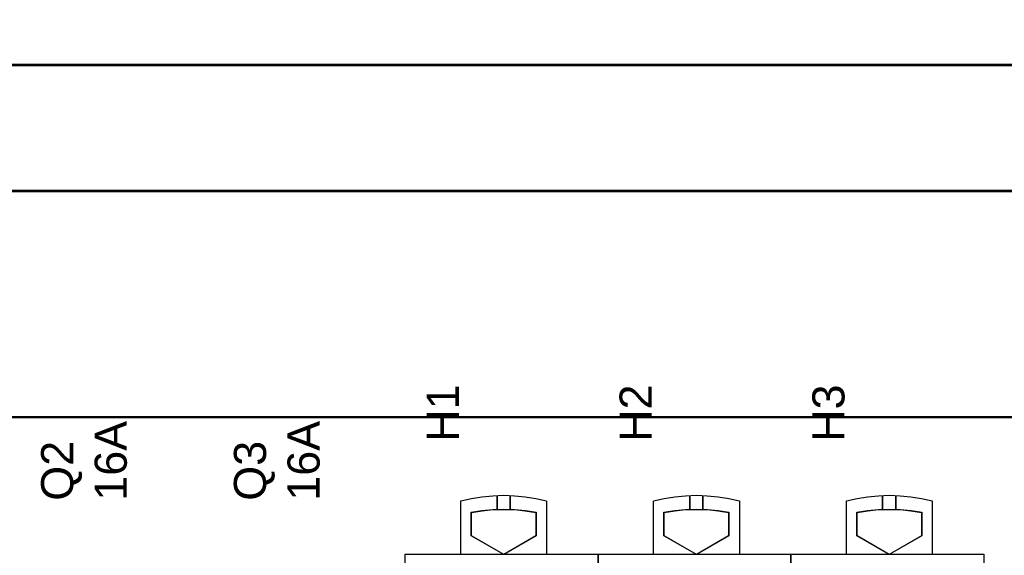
# Model space of a CAD drawing. Extents: x -558982 to 5119495, y -5290134 to 121759.
# Tile 210 of 256: x -467600 to -466681, y 31377 to 31877. Entities that reach past the tile are written whole.
import ezdxf

# ---------------------------------------------------------------- set-up
doc = ezdxf.new("R2010")
doc.units = 0
doc.header["$MEASUREMENT"] = 0
doc.layers.get('0').update_dxf_attribs({"color": 252})
doc.layers.add('45', color=8, linetype='Continuous')
doc.layers.add('50', color=7, linetype='Continuous')
doc.styles.get("Standard").update_dxf_attribs({"font": 'arial.ttf', "bigfont": 'BIGFONT.SHX'})

# ---------------------------------------------------------------- blocks, each defined once
blk = doc.blocks.new('*C1027')
at = {"layer": '50', "color": 7}
for points in [[(3.818216, -4.141941), (3.818216, -66.582098), (6.008797, -67.85232), (6.008797, -67.85232), (272.015062, -67.85232)], [(3.818216, -4.141941), (3.818216, -66.582098), (6.008797, -67.85232), (272.015062, -67.85232)]]:
    blk.add_lwpolyline(points, dxfattribs=at)
for points in [[(272.015906, -67.770228), (6.007953, -67.770228), (272.015906, -67.770228)], [(12.928242, -79.617995), (265.095617, -79.617995), (265.095617, -79.592947), (265.145403, -78.540925), (265.493907, -76.46193), (266.016663, -75.66039), (272.015906, -75.66039), (272.015906, -67.770228), (6.007953, -67.770228), (6.007953, -75.66039), (12.007197, -75.66039), (12.529952, -76.46193), (12.878456, -78.540925), (12.928242, -79.617995)], [(12.965938, -79.578273), (265.057921, -79.578273), (265.057921, -79.553392), (265.107692, -78.508425), (265.456092, -76.443371), (265.978691, -75.647205), (271.976141, -75.647205), (271.976141, -67.80995), (6.047718, -67.80995), (6.047718, -75.647205), (12.045168, -75.647205), (12.567768, -76.443371), (12.916167, -78.508425), (12.965938, -79.578273)], [(12.924446, -79.535902), (265.099413, -79.535902), (12.924446, -79.535902)], [(12.999128, -100.73689), (265.024731, -100.73689), (265.024731, -92.396337), (265.024731, -85.75386), (265.099413, -83.781094), (265.099413, -79.535902), (12.924446, -79.535902), (12.924446, -83.781094), (12.999128, -85.75386), (12.999128, -92.396337), (12.999128, -100.73689)], [(13.038869, -100.697168), (264.98499, -100.697168), (264.98499, -92.387868), (264.98499, -85.770282), (265.059648, -83.804909), (265.059648, -79.575624), (12.964211, -79.575624), (12.964211, -83.804909), (13.038869, -85.770282), (13.038869, -92.387868), (13.038869, -100.697168)], [(265.025185, -100.654798), (12.998674, -100.654798), (265.025185, -100.654798)], [(12.998674, -187.773222), (265.025185, -187.773222), (265.025185, -100.654798), (12.998674, -100.654798), (12.998674, -187.773222)]]:
    blk.add_lwpolyline(points, close=True, dxfattribs=at)
blk = doc.blocks.new('*U1030')
blk = doc.blocks.new('*U1031')
blk = doc.blocks.new('*U1032')
at = {"layer": '45', "color": 7}
for points in [[(144.677144, -113.506209), (144.677144, -108.502529), (144.677144, -108.502529), (145.671255, -108.279883), (146.647822, -108.127546), (147.671172, -108.027941), (148.682825, -107.992787), (149.694479, -108.027941), (150.694437, -108.127546), (151.688548, -108.279883), (152.688506, -108.502529), (152.688506, -108.502529), (152.688506, -113.506209), (144.677144, -113.506209)], [(148.062488, -109.327448), (148.062488, -108.011324), (148.062488, -109.327448)], [(149.279303, -109.327448), (149.279303, -108.011324), (149.279303, -109.327448)], [(149.704177, -109.306809), (150.71313, -109.407708), (151.710282, -109.57983), (151.710282, -111.775863), (148.683424, -113.53269), (145.644764, -111.775863), (145.644764, -109.57983), (146.647817, -109.407708), (147.66267, -109.306809), (148.683424, -109.277133), (149.704177, -109.306809)], [(145.668623, -111.771247), (145.668623, -109.602544), (145.668623, -109.602544), (146.663785, -109.432565), (147.670654, -109.332921), (148.683377, -109.303615), (149.6961, -109.332921), (150.697115, -109.432565), (151.686423, -109.602544), (151.686423, -109.602544), (151.686423, -111.771247), (151.686423, -111.771247), (148.683377, -113.506209), (148.683377, -113.506209), (145.668623, -111.771247), (145.668623, -111.771247)], [(139.491763, -113.492968), (157.505397, -113.492968), (157.505397, -113.492968), (157.505397, -196.498834), (157.505397, -196.498834), (139.491763, -196.498834), (139.491763, -196.498834), (139.491763, -113.492968), (139.491763, -113.492968)]]:
    blk.add_lwpolyline(points, close=True, dxfattribs=at)
at = {"layer": '45', "color": 59}
blk.add_lwpolyline([(139.497065, -113.498264), (157.500095, -113.498264), (157.500095, -196.493538), (139.497065, -196.493538), (139.497065, -113.498264)], close=True, dxfattribs=at)
blk = doc.blocks.new('*U1033')
at = {"layer": '45', "color": 7}
for points in [[(162.677523, -113.506209), (162.677523, -108.502529), (162.677523, -108.502529), (163.671634, -108.279883), (164.648201, -108.127546), (165.67155, -108.027941), (166.683204, -107.992787), (167.694858, -108.027941), (168.694816, -108.127546), (169.688926, -108.279883), (170.688885, -108.502529), (170.688885, -108.502529), (170.688885, -113.506209), (162.677523, -113.506209)], [(166.062867, -109.327448), (166.062867, -108.011324), (166.062867, -109.327448)], [(167.277031, -109.327448), (167.277031, -108.011324), (167.277031, -109.327448)], [(167.703679, -109.306809), (168.713073, -109.407708), (169.710661, -109.57983), (169.710661, -111.775863), (166.682479, -113.53269), (163.642492, -111.775863), (163.642492, -109.57983), (164.645983, -109.407708), (165.66128, -109.306809), (166.682479, -109.277133), (167.703679, -109.306809)], [(163.669002, -111.771247), (163.669002, -109.602544), (163.669002, -109.602544), (164.663725, -109.432565), (165.670151, -109.332921), (166.682428, -109.303615), (167.694705, -109.332921), (168.695279, -109.432565), (169.684151, -109.602544), (169.684151, -109.602544), (169.684151, -111.771247), (169.684151, -111.771247), (166.682428, -113.506209), (166.682428, -113.506209), (163.669002, -111.771247), (163.669002, -111.771247)], [(157.492142, -113.492968), (175.505775, -113.492968), (175.505775, -113.492968), (175.505775, -196.498834), (175.505775, -196.498834), (157.492142, -196.498834), (157.492142, -196.498834), (157.492142, -113.492968), (157.492142, -113.492968)], [(157.497444, -113.498264), (175.500473, -113.498264), (175.500473, -196.493538), (157.497444, -196.493538), (157.497444, -113.498264)]]:
    blk.add_lwpolyline(points, close=True, dxfattribs=at)
blk = doc.blocks.new('*U1034')
at = {"layer": '45', "color": 7}
for points in [[(180.677902, -113.506209), (180.677902, -108.502529), (180.677902, -108.502529), (181.672012, -108.279883), (182.64858, -108.127546), (183.671929, -108.027941), (184.683583, -107.992787), (185.695236, -108.027941), (186.695195, -108.127546), (187.689305, -108.279883), (188.689263, -108.502529), (188.689263, -108.502529), (188.689263, -113.506209), (180.677902, -113.506209)], [(184.063246, -109.327448), (184.063246, -108.011324), (184.063246, -109.327448)], [(185.27741, -109.327448), (185.27741, -108.011324), (185.27741, -109.327448)], [(185.704058, -109.306809), (186.713451, -109.407708), (187.71104, -109.57983), (187.71104, -111.775863), (184.682858, -113.53269), (181.642871, -111.775863), (181.642871, -109.57983), (182.646362, -109.407708), (183.661658, -109.306809), (184.682858, -109.277133), (185.704058, -109.306809)], [(181.669381, -111.771247), (181.669381, -109.602544), (181.669381, -109.602544), (182.664104, -109.432565), (183.670529, -109.332921), (184.682806, -109.303615), (185.695083, -109.332921), (186.695658, -109.432565), (187.684529, -109.602544), (187.684529, -109.602544), (187.684529, -111.771247), (187.684529, -111.771247), (184.682806, -113.506209), (184.682806, -113.506209), (181.669381, -111.771247), (181.669381, -111.771247)], [(175.49252, -113.492968), (193.506154, -113.492968), (193.506154, -113.492968), (193.506154, -196.498834), (193.506154, -196.498834), (175.49252, -196.498834), (175.49252, -196.498834), (175.49252, -113.492968), (175.49252, -113.492968)], [(175.497822, -113.498264), (193.500852, -113.498264), (193.500852, -196.493538), (175.497822, -196.493538), (175.497822, -113.498264)]]:
    blk.add_lwpolyline(points, close=True, dxfattribs=at)

msp = doc.modelspace()

# ---------------------------------------------------------------- block references
at = {"xscale": 10, "yscale": 10, "zscale": 10}
msp.add_blockref('*C1027', (-468635.22, 32512.67), dxfattribs=at)
ref = msp.add_blockref('*U1032', (-468635.22, 32512.67), dxfattribs=dict(xscale=10, yscale=10, zscale=10))
ref.add_attrib('Oznaczenie', 'H1', (-467190.22, 31482.67), dxfattribs={"height": 30, "rotation": 90, "flags": 2})
ref = msp.add_blockref('*U1033', (-468635.22, 32512.67), dxfattribs=dict(xscale=10, yscale=10, zscale=10))
ref.add_attrib('Oznaczenie', 'H2', (-467010.22, 31482.67), dxfattribs={"height": 30, "rotation": 90, "flags": 2})
ref = msp.add_blockref('*U1034', (-468635.22, 32512.67), dxfattribs=dict(xscale=10, yscale=10, zscale=10))
ref.add_attrib('Oznaczenie', 'H3', (-466830.22, 31482.67), dxfattribs={"height": 30, "rotation": 90, "flags": 2})
ref = msp.add_blockref('*U1030', (-468635.22, 32512.67), dxfattribs=dict(xscale=10, yscale=10, zscale=10))
ref.add_attrib('Oznaczenie', 'Q2', (-467550.22, 31427.67), dxfattribs={"height": 30, "rotation": 90, "flags": 2})
ref.add_attrib('Pr¹d znamionowy', '16A', (-467500.22, 31427.67), dxfattribs={"height": 30, "rotation": 90, "flags": 2})
ref = msp.add_blockref('*U1031', (-468635.22, 32512.67), dxfattribs=dict(xscale=10, yscale=10, zscale=10))
ref.add_attrib('Oznaczenie', 'Q3', (-467370.22, 31427.67), dxfattribs={"height": 30, "rotation": 90, "flags": 2})
ref.add_attrib('Pr¹d znamionowy', '16A', (-467320.22, 31427.67), dxfattribs={"height": 30, "rotation": 90, "flags": 2})

doc.saveas('drawing.dxf')
